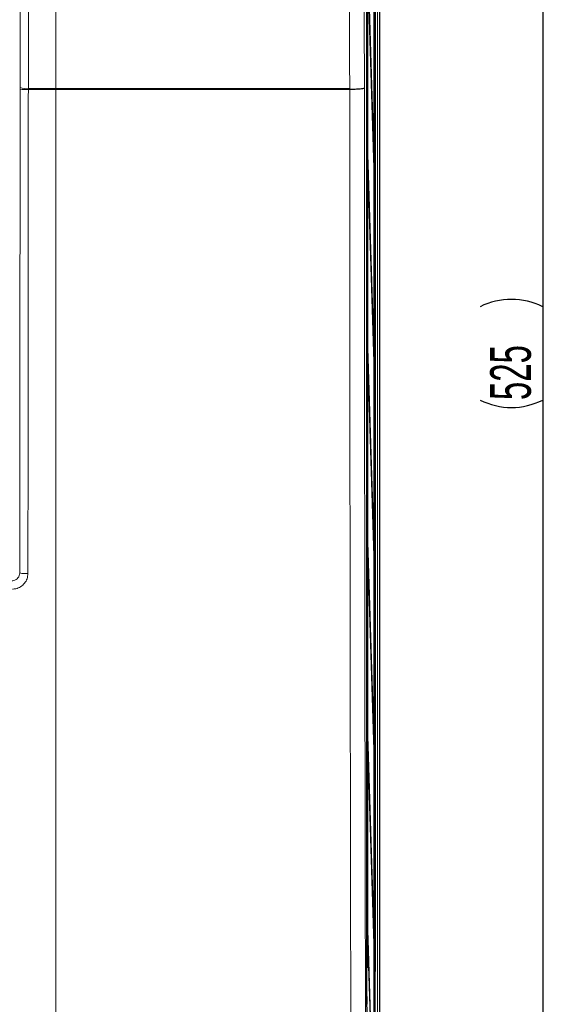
# Model space of a CAD drawing. Header units: millimetres. Extents: x 5 to 418, y 2 to 292.
# Tile 12 of 51: x 91 to 137, y 116 to 201. Entities that reach past the tile are written whole.
import ezdxf

# ---------------------------------------------------------------- set-up
doc = ezdxf.new("R2010")
doc.units = ezdxf.units.MM
doc.layers.add('SLD-0', color=7, linetype='Continuous')
doc.styles.add('SLDTEXTSTYLE0', font='TXT', dxfattribs={"width": 0.605})
doc.dimstyles.new('SLDDIMSTYLE0', dxfattribs={"dimtxt": 3.5, "dimasz": 3.302, "dimexe": 0, "dimexo": 0.0625, "dimgap": 0.875, "dimtad": 1, "dimlfac": 3, "dimrnd": 1e-09, "dimzin": 12, "dimdsep": 46, "dimtxsty": 'SLDTEXTSTYLE0', "dimsah": 1, "dimcen": 0.09, "dimadec": 0, "dimazin": 3, "dimtfac": 1, "dimtofl": 0, "dimtmove": 0, "dimatfit": 3, "dimfxl": 1, "dimfrac": 2, "dimtolj": 1, "dimtzin": 12, "dimarcsym": 0})

# ---------------------------------------------------------------- blocks, each defined once
blk = doc.blocks.new('_D_1')
at = {"layer": 'SLD-0', "color": 7}
for p, q in [((117.995, 259.752), (136.824, 259.752)), ((135.824, 259.752), (135.824, 84.752)), ((117.995, 84.752), (136.824, 84.752))]:
    blk.add_line(p, q, dxfattribs=at)
for centre, start, end in [((133.138, 170.891), 63.43495, 116.56505), ((133.138, 173.613), 243.43495, 296.56505)]:
    blk.add_arc(centre, 6.006, start, end, dxfattribs=at)
for points in [[(135.824, 259.752), (135.316, 256.45), (136.332, 256.45)], [(135.824, 84.752), (136.332, 88.054), (135.316, 88.054)]]:
    blk.add_solid(points, dxfattribs=at)
at = {"layer": 'SLD-0', "color": 7, "insert": (131.312, 168.242), "char_height": 3.5, "attachment_point": 1, "rotation": 90, "style": 'SLDTEXTSTYLE0'}
blk.add_mtext('525', dxfattribs=at)

msp = doc.modelspace()

# ---------------------------------------------------------------- linework, layer by layer
at = {"color": 7, "linetype": 'Continuous', "lineweight": 25}
for p, q in [((121.4186, 95.238), (121.4186, 250.7511)), ((121.8288, 94.4184), (121.8288, 251.0853)), ((120.705, 118.8642), (120.705, 250.2784)), ((120.7799, 244.3853), (120.7799, 119.5187)), ((120.7878, 119.5187), (120.7878, 244.3853)), ((121.3443, 244.3853), (121.3443, 98.752)), ((121.3522, 98.752), (121.3522, 244.3853)), ((120.8076, 205.1886), (121.3207, 188.6516)), ((121.3246, 189.0269), (120.8114, 205.5639)), ((120.8114, 188.8972), (120.8076, 188.5219)), ((121.3246, 172.3602), (120.8114, 188.8972)), ((121.3246, 189.0269), (121.3096, 189.0107)), ((121.3207, 188.6516), (121.3246, 189.0269)), ((120.8076, 188.5219), (121.3207, 171.9849)), ((120.8114, 172.2305), (120.8076, 171.8552)), ((120.8076, 171.8552), (121.3207, 155.3183)), ((121.3246, 155.6936), (120.8114, 172.2305)), ((121.3246, 172.3602), (121.3096, 172.344)), ((121.3207, 171.9849), (121.3246, 172.3602)), ((121.3246, 155.6936), (121.3096, 155.6774)), ((121.3207, 155.3183), (121.3246, 155.6936)), ((120.8114, 155.5639), (120.8076, 155.1886)), ((120.8076, 155.1886), (121.3207, 138.6516)), ((121.3246, 139.0269), (120.8114, 155.5639)), ((120.8114, 138.8972), (120.8076, 138.5219)), ((121.3246, 122.3602), (120.8114, 138.8972)), ((121.3246, 139.0269), (121.3096, 139.0107)), ((121.3207, 138.6516), (121.3246, 139.0269)), ((120.8076, 138.5219), (121.3207, 121.9849)), ((120.8114, 122.2305), (120.8076, 121.8552)), ((120.8076, 121.8552), (121.3207, 105.3183)), ((121.3246, 105.6936), (120.8114, 122.2305)), ((121.3246, 122.3602), (121.3096, 122.344)), ((121.3207, 121.9849), (121.3246, 122.3602)), ((120.7799, 119.5187), (120.7878, 119.5187))]:
    msp.add_line(p, q, dxfattribs=at)
at = {"color": 7, "linetype": 'Continuous', "lineweight": 18}
for p, q in [((121.6418, 94.4388), (121.6418, 251.0853)), ((121.8084, 251.0853), (121.8084, 94.4388)), ((120.7133, 245.9176), (120.7133, 119.1563)), ((121.4481, 244.3404), (121.4481, 119.1636)), ((93.9955, 218.609), (93.9955, 194.9997)), ((90.9187, 195.088), (90.9185, 194.9453)), ((91.627, 194.9284), (91.6268, 194.9998)), ((93.9955, 194.9284), (93.9951, 194.9284)), ((93.9955, 194.9997), (93.9959, 194.9997)), ((93.9955, 194.9284), (93.9955, 95.258)), ((119.2397, 194.9285), (119.2402, 194.9642)), ((119.2402, 194.9642), (119.2402, 194.9997)), ((120.705, 119.1563), (120.7133, 119.1563)), ((121.4186, 119.1636), (121.4481, 119.1636))]:
    msp.add_line(p, q, dxfattribs=at)
at = {"color": 7, "linetype": 'Continuous', "lineweight": 18, "flags": 128}
for points in [[(90.9187, 195.088), (90.932, 200.7835), (90.946, 206.7714), (90.9669, 215.7532), (90.9738, 218.6752)], [(91.682, 218.6089), (91.6789, 217.2874), (91.6666, 212.0011), (91.6467, 203.5004), (91.6401, 200.6953), (91.6268, 194.9998)], [(119.2402, 194.9997), (119.2348, 197.277), (119.213, 206.5281), (119.1988, 212.5795), (119.1861, 217.963), (119.1852, 218.371)], [(120.4462, 218.1886), (120.4464, 218.1173), (120.4728, 206.9625), (120.4871, 200.9449), (120.501, 195.0564)]]:
    msp.add_lwpolyline(points, dxfattribs=at)
at = {"color": 7, "linetype": 'Continuous', "lineweight": 18}
for centre, radius, start, end in [((91.4495, 202.3458), 7.4195, 265.896471, 271.370995), ((91.4519, 196.4815), 1.492, 249.061159, 276.731847), ((103.4227, 194.9119), 9.4277, 179.466381, 179.899782), ((103.4229, 194.9116), 9.4274, 179.464466, 179.897879), ((91.4154, 156.0599), 2.7272, 258.762722, 273.717637)]:
    msp.add_arc(centre, radius, start, end, dxfattribs=at)
for centre, major_axis, ratio, start_param, end_param in [((120.7718, 119.1563), (0, 3.2667), 0.0179167, 1.5707963, 2.6179939), ((121.1143, 119.1652), (-0.1722, 0.2874), 0.9948398, 3.7469844, 4.1704042)]:
    msp.add_ellipse(centre, major_axis=major_axis, ratio=ratio, start_param=start_param, end_param=end_param, dxfattribs=at)
for points, knots in [([(90.8839, 153.3849), (90.8915, 160.2074), (90.903, 170.5397), (90.9132, 184.3983), (90.9168, 191.4295), (90.9185, 194.9453)], [0, 0, 0, 0, 0.4928622, 0.7464149, 1, 1, 1, 1]), ([(91.627, 194.9284), (91.6252, 191.4105), (91.6217, 184.3743), (91.6114, 170.5058), (91.5999, 160.1657), (91.5922, 153.3384)], [0, 0, 0, 0, 0.2535527, 0.5071378, 1, 1, 1, 1]), ([(91.6268, 194.9998), (91.9058, 194.9998), (92.6955, 194.9998), (93.485, 194.9998), (93.9955, 194.9997), (93.9955, 194.9997)], [0, 0, 0, 0, 0.3532876, 0.9999916, 1, 1, 1, 1]), ([(93.9951, 194.9284), (93.4846, 194.9284), (92.6953, 194.9284), (91.9058, 194.9284), (91.627, 194.9284)], [0, 0, 0, 0, 0.6468523, 1, 1, 1, 1]), ([(119.2397, 194.9285), (117.5557, 194.9284), (114.1877, 194.9284), (108.7855, 194.9284), (103.0412, 194.9283), (97.997, 194.9284), (94.984, 194.9284), (93.9955, 194.9284), (93.9955, 194.9284)], [0, 0, 0, 0, 0.2004534, 0.400907, 0.6416257, 0.8823441, 0.9999992, 1, 1, 1, 1]), ([(93.9959, 194.9997), (94.9848, 194.9998), (97.9955, 194.9998), (103.0401, 194.9998), (108.7834, 194.9998), (114.1871, 194.9998), (117.5553, 194.9997), (119.2402, 194.9997)], [0, 0, 0, 0, 0.1176513, 0.3582004, 0.5990696, 0.7994424, 1, 1, 1, 1]), ([(119.3791, 95.2609), (119.3652, 101.4179), (119.3411, 112.0894), (119.3129, 127.3154), (119.291, 140.9105), (119.2727, 154.5212), (119.258, 168.0624), (119.2466, 181.5319), (119.242, 190.463), (119.2397, 194.9285)], [0, 0, 0, 0, 0.1861515, 0.3226408, 0.4591301, 0.5955772, 0.7320242, 0.8660121, 1, 1, 1, 1]), ([(120.501, 195.0564), (120.5034, 190.58), (120.5081, 181.6273), (120.5195, 168.1417), (120.5342, 154.6011), (120.5525, 141.0073), (120.5744, 127.4292), (120.6027, 112.2221), (120.6268, 101.564), (120.6407, 95.4146)], [0, 0, 0, 0, 0.134348, 0.268696, 0.4050088, 0.5413216, 0.6776766, 0.8140316, 1, 1, 1, 1]), ([(90.8839, 153.3849), (90.8765, 153.3102), (90.8615, 153.161), (90.7465, 152.9613), (90.5774, 152.8105), (90.3901, 152.7303), (90.2665, 152.7219), (90.2171, 152.7186)], [0, 0, 0, 0, 0.21503447, 0.42964789, 0.64376187, 0.85780447, 1, 1, 1, 1]), ([(90.2562, 152.0045), (90.3552, 152.0112), (90.6033, 152.0278), (90.9786, 152.1882), (91.3172, 152.4897), (91.5475, 152.8892), (91.5773, 153.1887), (91.5922, 153.3384)], [0, 0, 0, 0, 0.1421909, 0.3564768, 0.5708659, 0.7854686, 1, 1, 1, 1])]:
    msp.add_open_spline(points, degree=3, knots=knots, dxfattribs=at)
at = {"color": 7, "linetype": 'Continuous', "lineweight": 25}
for points, knots in [([(119.2403, 194.9642), (119.3719, 194.9646), (119.6352, 194.9653), (119.9991, 194.9794), (120.2876, 195.0014), (120.4581, 195.0281), (120.4986, 195.0473), (120.501, 195.056), (120.501, 195.0564)], [0, 0, 0, 0, 0.20601599, 0.41202831, 0.61815317, 0.82455005, 0.99366045, 1, 1, 1, 1]), ([(120.7382, 115.63), (120.7321, 115.8755), (120.7199, 116.3664), (120.7102, 117.3162), (120.7057, 118.1641), (120.7053, 118.6281), (120.705, 118.8642)], [0, 0, 0, 0, 0.321785, 0.64357, 0.8186773, 1, 1, 1, 1])]:
    msp.add_open_spline(points, degree=3, knots=knots, dxfattribs=at)

# ---------------------------------------------------------------- dimensions: what is measured, and where the dimension line sits
at = {"layer": 'SLD-0', "color": 7}
dim = msp.add_linear_dim(base=(135.8241, 84.752), p1=(117.9955, 259.752), p2=(117.9955, 84.752), angle=90, text='(<>)', dimstyle='SLDDIMSTYLE0', dxfattribs=at)
dim.commit()
dim.dimension.update_dxf_attribs({"geometry": '_D_1', "text_midpoint": (135.8241, 172.252), "dimtype": 160})

doc.saveas('drawing.dxf')
